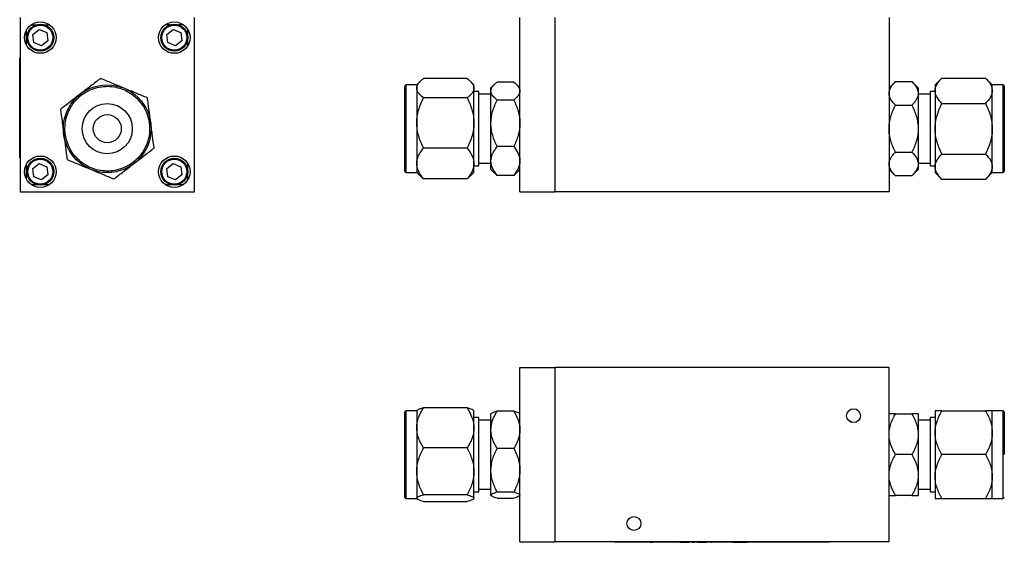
# Model space of a CAD drawing. Header units: inches. Extents: x 0.84 to 10.55, y 0.48 to 8.11.
# Tile 1 of 11: x 0.84 to 5.76, y 0.48 to 3.08. Entities that reach past the tile are written whole.
import ezdxf

# ---------------------------------------------------------------- set-up
doc = ezdxf.new("R2010")
doc.units = ezdxf.units.IN
doc.header["$MEASUREMENT"] = 0

msp = doc.modelspace()

# ---------------------------------------------------------------- linework, layer by layer
at = {"color": 7, "linetype": 'Continuous', "lineweight": 25}
for p, q in [((0.847, 3.0947), (0.847, 2.2252)), ((0.9018, 3.0577), (0.9246, 3.0577)), ((0.9704, 3.0577), (0.9932, 3.0577)), ((1.5931, 3.0577), (1.5703, 3.0577)), ((1.6617, 3.0577), (1.6389, 3.0577)), ((1.7165, 2.2252), (1.7165, 3.0947)), ((3.3407, 2.2252), (3.3407, 3.0947)), ((3.5157, 2.2252), (3.5157, 3.0947)), ((5.1822, 3.0947), (5.1822, 2.2252)), ((0.879, 2.9563), (0.879, 3.032)), ((0.9099, 3.0097), (0.9422, 3.0345)), ((0.9152, 2.9694), (0.9099, 3.0097)), ((0.9422, 3.0345), (0.9798, 3.019)), ((0.9798, 3.019), (0.9851, 2.9786)), ((1.5784, 3.0097), (1.6107, 3.0345)), ((1.5837, 2.9694), (1.5784, 3.0097)), ((1.6107, 3.0345), (1.6483, 3.019)), ((1.6483, 3.019), (1.6536, 2.9786)), ((1.6812, 3.0375), (1.6812, 3.0117)), ((0.9529, 2.9538), (0.9152, 2.9694)), ((0.9851, 2.9786), (0.9529, 2.9538)), ((1.6214, 2.9538), (1.5837, 2.9694)), ((1.6536, 2.9786), (1.6214, 2.9538)), ((1.6812, 2.9766), (1.6812, 2.9509)), ((0.8448, 2.8517), (0.8446, 2.8517)), ((0.8446, 2.8452), (0.8446, 2.8517)), ((0.8448, 2.3946), (0.8448, 2.8946)), ((0.847, 2.8946), (0.8448, 2.8946)), ((0.8448, 2.8441), (0.8446, 2.8441)), ((0.8446, 2.8248), (0.8448, 2.8248)), ((0.8448, 2.8152), (0.8446, 2.8152)), ((0.8446, 2.7838), (0.8446, 2.8152)), ((0.8446, 2.7838), (0.8448, 2.7838)), ((0.8446, 2.7798), (0.8446, 2.7831)), ((0.8448, 2.7798), (0.8446, 2.7798)), ((2.8257, 2.7589), (2.7732, 2.7589)), ((2.844, 2.7772), (2.8257, 2.7589)), ((2.8257, 2.7589), (2.8257, 2.7423)), ((3.0768, 2.7906), (2.8595, 2.7906)), ((3.1107, 2.7589), (3.0922, 2.7774)), ((3.1107, 2.7423), (3.1107, 2.7589)), ((3.2127, 2.7603), (3.1957, 2.7433)), ((3.3093, 2.7727), (3.2271, 2.7727)), ((3.3407, 2.7433), (3.3235, 2.7604)), ((5.2136, 2.7747), (5.1822, 2.7433)), ((5.2136, 2.7747), (5.2958, 2.7747)), ((5.3272, 2.7433), (5.2958, 2.7747)), ((5.446, 2.7928), (5.4122, 2.7589)), ((5.4122, 2.7589), (5.4122, 2.7296)), ((5.446, 2.7928), (5.6633, 2.7928)), ((5.6972, 2.7589), (5.6633, 2.7928)), ((5.7497, 2.7589), (5.6972, 2.7589)), ((5.6972, 2.7296), (5.6972, 2.7589)), ((5.7572, 2.7514), (5.7572, 2.3289)), ((2.8257, 2.7423), (2.8257, 2.5689)), ((3.1107, 2.5689), (3.1107, 2.7423)), ((3.1357, 2.7256), (3.1107, 2.7256)), ((3.1357, 2.3547), (3.1357, 2.7256)), ((3.1957, 2.7119), (3.1357, 2.7119)), ((3.1957, 2.7279), (3.1957, 2.7433)), ((3.1957, 2.5669), (3.1957, 2.7279)), ((5.3272, 2.7433), (5.3272, 2.7161)), ((5.3272, 2.7161), (5.3272, 2.5402)), ((5.3872, 2.7119), (5.3272, 2.7119)), ((5.4122, 2.7256), (5.3872, 2.7256)), ((5.3872, 2.7256), (5.3872, 2.3547)), ((5.4122, 2.7296), (5.4122, 2.5402)), ((5.6972, 2.5402), (5.6972, 2.7296)), ((0.8446, 2.6582), (0.8448, 2.6582)), ((0.8446, 2.6476), (0.8446, 2.6582)), ((3.0768, 2.6941), (2.8595, 2.6941)), ((3.3093, 2.6831), (3.2271, 2.6831)), ((5.2136, 2.6574), (5.2958, 2.6574)), ((5.446, 2.6665), (5.6633, 2.6665)), ((0.8446, 2.6476), (0.8448, 2.6476)), ((0.8446, 2.637), (0.8446, 2.6476)), ((0.8446, 2.637), (0.8448, 2.637)), ((0.8446, 2.6264), (0.8446, 2.637)), ((0.8448, 2.6264), (0.8446, 2.6264)), ((0.8446, 2.6096), (0.8446, 2.6264)), ((0.8446, 2.6096), (0.8446, 2.5946)), ((0.8448, 2.6096), (0.8446, 2.6096)), ((0.8446, 2.5871), (0.8446, 2.5946)), ((0.8446, 2.5946), (0.8448, 2.5946)), ((0.8448, 2.5871), (0.8446, 2.5871)), ((0.8446, 2.5871), (0.8446, 2.5796)), ((0.8448, 2.5796), (0.8446, 2.5796)), ((0.8446, 2.5646), (0.8446, 2.5796)), ((0.8448, 2.5646), (0.8446, 2.5646)), ((0.8446, 2.5478), (0.8446, 2.5646)), ((2.8257, 2.5689), (2.8257, 2.3667)), ((3.1107, 2.3667), (3.1107, 2.5689)), ((3.1957, 2.3791), (3.1957, 2.5669)), ((0.8448, 2.5478), (0.8446, 2.5478)), ((0.8446, 2.5372), (0.8446, 2.5478)), ((0.8446, 2.5372), (0.8448, 2.5372)), ((0.8446, 2.5372), (0.8446, 2.5266)), ((0.8448, 2.5266), (0.8446, 2.5266)), ((0.8446, 2.5266), (0.8446, 2.516)), ((0.8446, 2.516), (0.8448, 2.516)), ((5.3272, 2.5402), (5.3272, 2.3643)), ((5.4122, 2.5402), (5.4122, 2.3507)), ((5.6972, 2.3507), (5.6972, 2.5402)), ((3.0768, 2.4437), (2.8595, 2.4437)), ((3.3093, 2.4506), (3.2271, 2.4506)), ((5.2136, 2.4229), (5.2958, 2.4229)), ((5.446, 2.4139), (5.6633, 2.4139)), ((0.8448, 2.3946), (0.847, 2.3946)), ((0.879, 2.2878), (0.879, 2.3635)), ((0.9099, 2.3412), (0.9422, 2.366)), ((0.9422, 2.366), (0.9798, 2.3505)), ((1.5784, 2.3412), (1.6107, 2.366)), ((1.6107, 2.366), (1.6483, 2.3505)), ((1.6812, 2.369), (1.6812, 2.3432)), ((2.8257, 2.3667), (2.8257, 2.3214)), ((3.1107, 2.3214), (3.1107, 2.3667)), ((3.1357, 2.3684), (3.1957, 2.3684)), ((3.1957, 2.337), (3.1957, 2.3791)), ((5.3272, 2.3684), (5.3872, 2.3684)), ((5.3272, 2.3643), (5.3272, 2.337)), ((0.9152, 2.3009), (0.9099, 2.3412)), ((0.9851, 2.3101), (0.9529, 2.2853)), ((0.9798, 2.3505), (0.9851, 2.3101)), ((1.5837, 2.3009), (1.5784, 2.3412)), ((1.6536, 2.3101), (1.6214, 2.2853)), ((1.6483, 2.3505), (1.6536, 2.3101)), ((2.7732, 2.3214), (2.8257, 2.3214)), ((2.8257, 2.3214), (2.844, 2.3031)), ((3.0922, 2.303), (3.1107, 2.3214)), ((3.1107, 2.3547), (3.1357, 2.3547)), ((3.1957, 2.337), (3.2127, 2.32)), ((3.213, 2.3204), (3.2271, 2.3076)), ((3.3093, 2.3076), (3.3231, 2.3204)), ((3.3235, 2.3199), (3.3407, 2.337)), ((5.1822, 2.337), (5.2136, 2.3056)), ((5.2958, 2.3056), (5.3272, 2.337)), ((5.3872, 2.3547), (5.4122, 2.3547)), ((5.4122, 2.3507), (5.4122, 2.3214)), ((5.4122, 2.3214), (5.446, 2.2876)), ((5.6633, 2.2876), (5.6972, 2.3214)), ((5.6972, 2.3214), (5.6972, 2.3507)), ((5.6972, 2.3214), (5.7497, 2.3214)), ((0.9298, 2.2605), (0.9042, 2.2605)), ((0.9529, 2.2853), (0.9152, 2.3009)), ((0.9909, 2.2605), (0.9652, 2.2605)), ((1.5983, 2.2605), (1.5727, 2.2605)), ((1.6214, 2.2853), (1.5837, 2.3009)), ((1.6594, 2.2605), (1.6337, 2.2605)), ((1.6812, 2.3081), (1.6812, 2.2824)), ((2.8444, 2.3035), (2.8595, 2.2898)), ((3.0768, 2.2898), (2.8595, 2.2898)), ((3.0768, 2.2898), (3.0917, 2.3035)), ((3.3093, 2.3076), (3.2271, 2.3076)), ((5.2958, 2.3056), (5.2136, 2.3056)), ((5.6633, 2.2876), (5.446, 2.2876)), ((0.847, 2.2252), (1.7165, 2.2252)), ((3.3407, 2.2252), (3.5157, 2.2252)), ((5.1822, 2.2252), (3.5157, 2.2252)), ((3.3407, 1.3502), (3.5157, 1.3502)), ((3.3407, 0.4807), (3.3407, 1.3502)), ((5.1822, 1.3502), (3.5157, 1.3502)), ((3.5157, 0.4807), (3.5157, 1.3502)), ((5.1822, 0.4807), (5.1822, 1.3502)), ((2.8257, 1.1339), (2.7732, 1.1339)), ((2.8278, 1.1361), (2.8257, 1.1339)), ((2.8257, 1.1339), (2.8257, 1.0485)), ((3.0768, 1.1486), (2.8595, 1.1486)), ((3.1107, 1.1339), (3.1084, 1.1362)), ((3.1107, 1.0485), (3.1107, 1.1339)), ((3.3093, 1.1319), (3.2271, 1.1319)), ((5.4122, 1.1339), (5.4122, 1.0245)), ((5.446, 1.1339), (5.6633, 1.1339)), ((5.7497, 1.1339), (5.6972, 1.1339)), ((5.6972, 1.0245), (5.6972, 1.1339)), ((3.1357, 1.1006), (3.1107, 1.1006)), ((3.1357, 0.7297), (3.1357, 1.1006)), ((3.1957, 1.0869), (3.1357, 1.0869)), ((3.1977, 1.1203), (3.1957, 1.1183)), ((3.1957, 1.039), (3.1957, 1.1183)), ((3.3407, 1.1183), (3.3386, 1.1204)), ((5.2136, 1.1183), (5.2958, 1.1183)), ((5.3272, 1.1183), (5.3272, 1.0167)), ((5.3872, 1.0869), (5.3272, 1.0869)), ((5.4122, 1.1006), (5.3872, 1.1006)), ((5.3872, 1.1006), (5.3872, 0.9152)), ((5.7572, 1.1264), (5.7572, 0.9152)), ((2.8257, 1.0485), (2.8257, 0.8316)), ((3.1107, 0.8316), (3.1107, 1.0485)), ((3.1957, 0.8376), (3.1957, 1.039)), ((5.3272, 1.0167), (5.3272, 0.8136)), ((5.4122, 1.0245), (5.4122, 0.8058)), ((5.6972, 0.8058), (5.6972, 1.0245)), ((3.0768, 0.9484), (2.8595, 0.9484)), ((3.3093, 0.946), (3.2271, 0.946)), ((5.2958, 0.9152), (5.2136, 0.9152)), ((5.3872, 0.9152), (5.3872, 0.7297)), ((5.6633, 0.9152), (5.446, 0.9152)), ((3.1957, 0.7138), (3.1957, 0.8376)), ((2.8257, 0.8316), (2.8257, 0.6983)), ((3.1107, 0.6983), (3.1107, 0.8316)), ((5.3272, 0.8136), (5.3272, 0.712)), ((5.4122, 0.8058), (5.4122, 0.6964)), ((5.6972, 0.6964), (5.6972, 0.8058)), ((3.1357, 0.7434), (3.1957, 0.7434)), ((5.3272, 0.7434), (5.3872, 0.7434)), ((2.7732, 0.6964), (2.8257, 0.6964)), ((2.8257, 0.6983), (2.8257, 0.6964)), ((2.8257, 0.6964), (2.8278, 0.6943)), ((3.0768, 0.7149), (2.8595, 0.7149)), ((3.1084, 0.6942), (3.1107, 0.6964)), ((3.1107, 0.7297), (3.1357, 0.7297)), ((3.1107, 0.6964), (3.1107, 0.6983)), ((3.1957, 0.712), (3.1957, 0.7138)), ((3.1957, 0.712), (3.1977, 0.71)), ((3.2271, 0.7292), (3.3093, 0.7292)), ((3.2271, 0.6984), (3.3093, 0.6984)), ((3.3386, 0.7099), (3.3407, 0.712)), ((5.2958, 0.712), (5.2136, 0.712)), ((5.3872, 0.7297), (5.4122, 0.7297)), ((5.446, 0.6964), (5.6633, 0.6964)), ((5.6972, 0.6964), (5.7497, 0.6964)), ((2.8595, 0.6817), (3.0768, 0.6817)), ((3.3407, 0.4807), (3.5157, 0.4807)), ((5.1822, 0.4807), (3.5157, 0.4807)), ((3.8124, 0.4784), (3.8124, 0.4807)), ((4.8874, 0.4784), (3.8124, 0.4784)), ((3.8497, 0.4784), (3.8497, 0.4782)), ((3.9692, 0.4782), (3.8497, 0.4782)), ((3.9692, 0.4784), (3.9692, 0.4782)), ((3.9798, 0.4782), (3.9692, 0.4782)), ((3.9798, 0.4782), (3.9798, 0.4784)), ((3.9904, 0.4782), (3.9798, 0.4782)), ((3.9904, 0.4784), (3.9904, 0.4782)), ((3.9904, 0.4782), (4.001, 0.4782)), ((4.001, 0.4782), (4.001, 0.4784)), ((4.0722, 0.4782), (4.001, 0.4782)), ((4.0722, 0.4784), (4.0722, 0.4782)), ((4.0727, 0.4782), (4.0727, 0.4784)), ((4.073, 0.4782), (4.0727, 0.4782)), ((4.073, 0.4782), (4.073, 0.4784)), ((4.079, 0.4782), (4.073, 0.4782)), ((4.079, 0.4782), (4.079, 0.4784)), ((4.0804, 0.4782), (4.079, 0.4782)), ((4.0804, 0.4782), (4.0804, 0.4784)), ((4.0829, 0.4782), (4.0804, 0.4782)), ((4.1238, 0.4782), (4.1238, 0.4784)), ((4.1389, 0.4782), (4.1389, 0.4784)), ((4.1389, 0.4782), (4.1502, 0.4782)), ((4.1502, 0.4782), (4.1502, 0.4784)), ((4.1502, 0.4782), (4.174, 0.4782)), ((4.174, 0.4782), (4.174, 0.4784)), ((4.174, 0.4782), (4.1841, 0.4782)), ((4.1841, 0.4782), (4.1841, 0.4784)), ((4.1995, 0.4782), (4.1995, 0.4784)), ((4.1995, 0.4782), (4.2105, 0.4782)), ((4.2105, 0.4784), (4.2105, 0.4782)), ((4.2258, 0.4782), (4.2258, 0.4784)), ((4.2258, 0.4782), (4.2371, 0.4782)), ((4.2371, 0.4782), (4.2371, 0.4784)), ((4.2371, 0.4782), (4.261, 0.4782)), ((4.261, 0.4782), (4.261, 0.4784)), ((4.261, 0.4782), (4.2711, 0.4782)), ((4.2711, 0.4782), (4.2711, 0.4784)), ((4.2854, 0.4782), (4.2854, 0.4784)), ((4.2968, 0.4782), (4.2854, 0.4782)), ((4.2968, 0.4784), (4.2968, 0.4782)), ((4.2968, 0.4782), (4.2979, 0.4782)), ((4.2979, 0.4782), (4.2979, 0.4784)), ((4.2985, 0.4782), (4.2979, 0.4782)), ((4.2985, 0.4782), (4.2985, 0.4784)), ((4.3066, 0.4782), (4.2985, 0.4782)), ((4.3066, 0.4782), (4.3066, 0.4784)), ((4.3218, 0.4782), (4.3066, 0.4782)), ((4.3218, 0.4782), (4.3218, 0.4784)), ((4.3325, 0.4782), (4.3218, 0.4782)), ((4.3325, 0.4784), (4.3325, 0.4782)), ((4.347, 0.4782), (4.347, 0.4784)), ((4.3563, 0.4782), (4.347, 0.4782)), ((4.3563, 0.4782), (4.3563, 0.4784)), ((4.3612, 0.4782), (4.3563, 0.4782)), ((4.3612, 0.4784), (4.3612, 0.4782)), ((4.3887, 0.4782), (4.3612, 0.4782)), ((4.3887, 0.4782), (4.3887, 0.4784)), ((4.3937, 0.4782), (4.3887, 0.4782)), ((4.3937, 0.4782), (4.3937, 0.4784)), ((4.403, 0.4782), (4.3937, 0.4782)), ((4.403, 0.4782), (4.403, 0.4784)), ((4.403, 0.4782), (4.4175, 0.4782)), ((4.4175, 0.4782), (4.4175, 0.4784)), ((4.4175, 0.4782), (4.4264, 0.4782)), ((4.4264, 0.4782), (4.4264, 0.4784)), ((4.4264, 0.4782), (4.4371, 0.4782)), ((4.4371, 0.4782), (4.4371, 0.4784)), ((4.4371, 0.4782), (4.4479, 0.4782)), ((4.4479, 0.4782), (4.4479, 0.4784)), ((4.4479, 0.4782), (4.4567, 0.4782)), ((4.4567, 0.4782), (4.4567, 0.4784)), ((4.4567, 0.4782), (4.4739, 0.4782)), ((4.4739, 0.4782), (4.4739, 0.4784)), ((4.5394, 0.4784), (4.5394, 0.4782)), ((4.6267, 0.4782), (4.5394, 0.4782)), ((4.6267, 0.4782), (4.6267, 0.4784)), ((4.8874, 0.4784), (4.8874, 0.4807))]:
    msp.add_line(p, q, dxfattribs=at)
at = {"color": 1, "linetype": 'Continuous', "lineweight": 25}
for p, q in [((2.7732, 2.3214), (2.7732, 2.7589)), ((5.7497, 2.7589), (5.7497, 2.3214)), ((2.7732, 0.6964), (2.7732, 1.1339)), ((5.7497, 1.1339), (5.7497, 0.9152)), ((5.7497, 0.9152), (5.7497, 0.6964))]:
    msp.add_line(p, q, dxfattribs=at)
at = {"color": 7, "linetype": 'Continuous', "lineweight": 25, "flags": 128}
msp.add_lwpolyline([(4.9984, 1.0752), (4.9874, 1.0814), (4.9805, 1.0848)], dxfattribs=at)
at = {"color": 7, "linetype": 'Continuous', "lineweight": 25}
for centre, radius in [((0.9475, 2.9942), 0.0783), ((0.9475, 2.9942), 0.0675), ((0.9475, 2.9942), 0.0625), ((1.616, 2.9942), 0.0783), ((1.616, 2.9942), 0.0675), ((1.616, 2.9942), 0.0625), ((1.2815, 2.5402), 0.2188), ((1.2815, 2.5402), 0.125), ((1.2815, 2.5402), 0.07), ((0.9475, 2.3257), 0.0783), ((0.9475, 2.3257), 0.0675), ((0.9475, 2.3257), 0.0625), ((1.616, 2.3257), 0.0783), ((1.616, 2.3257), 0.0675), ((1.616, 2.3257), 0.0625), ((5.0052, 1.1092), 0.0346), ((3.9092, 0.5717), 0.0347)]:
    msp.add_circle(centre, radius, dxfattribs=at)
for centre, start, end in [((2.7732, 2.7514), 90, 180), ((5.7497, 2.7514), 0, 90), ((2.7732, 2.3289), 180, 270), ((5.7497, 2.3289), 270, 0), ((2.7732, 1.1264), 90, 180), ((5.7497, 1.1264), 0, 90), ((2.7732, 0.7039), 180, 270), ((5.7497, 0.7039), 270, 0)]:
    msp.add_arc(centre, 0.0075, start, end, dxfattribs=at)
for points, knots in [([(0.8446, 2.8248), (0.8446, 2.8249), (0.8446, 2.8255), (0.8446, 2.8264), (0.8446, 2.8276), (0.8446, 2.8286), (0.8446, 2.8296), (0.8446, 2.8305), (0.8446, 2.8314), (0.8446, 2.8323), (0.8446, 2.8332), (0.8446, 2.834), (0.8446, 2.8351), (0.8446, 2.8359), (0.8446, 2.8366), (0.8446, 2.8374), (0.8446, 2.8381), (0.8446, 2.8388), (0.8446, 2.8394), (0.8446, 2.84), (0.8446, 2.8407), (0.8446, 2.8412), (0.8446, 2.8417), (0.8446, 2.8421), (0.8446, 2.8425), (0.8446, 2.8429), (0.8446, 2.8432), (0.8446, 2.8434), (0.8446, 2.8437), (0.8446, 2.8439), (0.8446, 2.844), (0.8446, 2.844), (0.8446, 2.844), (0.8446, 2.844)], [0, 0, 0, 0, 0.011931, 0.059669, 0.083533, 0.131272, 0.155136, 0.178999, 0.226739, 0.250603, 0.274467, 0.322209, 0.346073, 0.393817, 0.417681, 0.441546, 0.489292, 0.513156, 0.537021, 0.584769, 0.608634, 0.656381, 0.680245, 0.70411, 0.751857, 0.775722, 0.799587, 0.847335, 0.8712, 0.91895, 0.942815, 0.966681, 1, 1, 1, 1]), ([(0.8446, 2.8154), (0.8446, 2.8159), (0.8446, 2.8169), (0.8446, 2.8184), (0.8446, 2.82), (0.8446, 2.8213), (0.8446, 2.8225), (0.8446, 2.8232), (0.8446, 2.8236)], [0, 0, 0, 0, 0.1766594, 0.3684032, 0.5601512, 0.7519037, 0.8477513, 1, 1, 1, 1]), ([(1.0863, 2.6208), (1.0813, 2.6089), (1.0735, 2.5835), (1.0689, 2.5428), (1.0726, 2.5003), (1.085, 2.4586), (1.1058, 2.4203), (1.1333, 2.3877), (1.1653, 2.3622), (1.2004, 2.3438), (1.2382, 2.3321), (1.2789, 2.3275), (1.3214, 2.3312), (1.3631, 2.3437), (1.4014, 2.3644), (1.4339, 2.3919), (1.4594, 2.424), (1.4778, 2.459), (1.4896, 2.4969), (1.4941, 2.5376), (1.4905, 2.5801), (1.478, 2.6218), (1.4572, 2.66), (1.4297, 2.6926), (1.3977, 2.7181), (1.3626, 2.7365), (1.3248, 2.7482), (1.2841, 2.7528), (1.2416, 2.7491), (1.1999, 2.7366), (1.1616, 2.7159), (1.1291, 2.6884), (1.1036, 2.6563), (1.0912, 2.6327), (1.0863, 2.6208)], [0, 0, 0, 0, 0.029129, 0.060003, 0.09216, 0.125, 0.15784, 0.189997, 0.220871, 0.25, 0.279129, 0.310003, 0.34216, 0.375, 0.40784, 0.439997, 0.470871, 0.5, 0.529129, 0.560003, 0.59216, 0.625, 0.65784, 0.689997, 0.720871, 0.75, 0.779129, 0.810003, 0.84216, 0.875, 0.90784, 0.939997, 0.970871, 1, 1, 1, 1]), ([(1.2483, 2.7906), (1.2326, 2.7785), (1.2166, 2.7662), (1.1916, 2.747), (1.1832, 2.7405), (1.1659, 2.7272), (1.157, 2.7204), (1.1482, 2.7136)], [0, 0, 0, 0, 0.5, 0.5, 0.75, 0.75, 1, 1, 1, 1]), ([(1.365, 2.7423), (1.3445, 2.7508), (1.3246, 2.759), (1.2953, 2.7712), (1.2856, 2.7751), (1.2667, 2.783), (1.2574, 2.7868), (1.2483, 2.7906)], [0, 0, 0, 0, 0.5, 0.5, 0.75, 0.75, 1, 1, 1, 1]), ([(2.7657, 2.329), (2.7657, 2.3291), (2.7657, 2.3294), (2.7657, 2.3333), (2.7657, 2.3436), (2.7657, 2.361), (2.7657, 2.3784), (2.7657, 2.3975), (2.7657, 2.424), (2.7657, 2.459), (2.7657, 2.4969), (2.7657, 2.5305), (2.7657, 2.5584), (2.7657, 2.5869), (2.7657, 2.6218), (2.7657, 2.6538), (2.7657, 2.6766), (2.7657, 2.697), (2.7657, 2.7181), (2.7657, 2.7366), (2.7657, 2.748), (2.7657, 2.7519), (2.7657, 2.7513), (2.7657, 2.7513)], [0, 0, 0, 0, 0.027456, 0.059651, 0.125309, 0.190967, 0.223148, 0.255343, 0.317071, 0.375309, 0.433548, 0.495275, 0.527456, 0.559651, 0.625309, 0.690967, 0.723148, 0.755343, 0.817071, 0.875309, 0.933548, 0.995275, 1, 1, 1, 1]), ([(2.8257, 2.7423), (2.8257, 2.7508), (2.8291, 2.759), (2.8381, 2.7712), (2.8418, 2.7751), (2.85, 2.783), (2.8546, 2.7868), (2.8595, 2.7906)], [0, 0, 0, 0, 0.5, 0.5, 0.75, 0.75, 1, 1, 1, 1]), ([(3.0768, 2.7906), (3.0867, 2.783), (3.0951, 2.7753), (3.1041, 2.7633), (3.1065, 2.7592), (3.1098, 2.7509), (3.1107, 2.7466), (3.1107, 2.7423)], [0, 0, 0, 0, 0.5, 0.5, 0.75, 0.75, 1, 1, 1, 1]), ([(3.1957, 2.7279), (3.1957, 2.7358), (3.1988, 2.7434), (3.2072, 2.7547), (3.2106, 2.7584), (3.2183, 2.7656), (3.2225, 2.7692), (3.2271, 2.7727)], [0, 0, 0, 0, 0.5, 0.5, 0.75, 0.75, 1, 1, 1, 1]), ([(3.3093, 2.7727), (3.3184, 2.7657), (3.3263, 2.7585), (3.3346, 2.7473), (3.3368, 2.7435), (3.3399, 2.7358), (3.3407, 2.7319), (3.3407, 2.7279)], [0, 0, 0, 0, 0.5, 0.5, 0.75, 0.75, 1, 1, 1, 1]), ([(5.1822, 2.7161), (5.1822, 2.7264), (5.1853, 2.7364), (5.1937, 2.7511), (5.1971, 2.756), (5.2048, 2.7655), (5.209, 2.7701), (5.2136, 2.7747)], [0, 0, 0, 0, 0.5, 0.5, 0.75, 0.75, 1, 1, 1, 1]), ([(5.2958, 2.7747), (5.3049, 2.7655), (5.3128, 2.7561), (5.3211, 2.7415), (5.3233, 2.7366), (5.3264, 2.7265), (5.3272, 2.7213), (5.3272, 2.7161)], [0, 0, 0, 0, 0.5, 0.5, 0.75, 0.75, 1, 1, 1, 1]), ([(5.4122, 2.7296), (5.4122, 2.7407), (5.4156, 2.7515), (5.4246, 2.7673), (5.4283, 2.7726), (5.4365, 2.7828), (5.4411, 2.7878), (5.446, 2.7928)], [0, 0, 0, 0, 0.5, 0.5, 0.75, 0.75, 1, 1, 1, 1]), ([(5.6633, 2.7928), (5.6732, 2.7829), (5.6816, 2.7727), (5.6906, 2.757), (5.693, 2.7517), (5.6963, 2.7408), (5.6972, 2.7352), (5.6972, 2.7296)], [0, 0, 0, 0, 0.5, 0.5, 0.75, 0.75, 1, 1, 1, 1]), ([(1.1482, 2.7136), (1.1306, 2.7001), (1.1135, 2.6869), (1.0884, 2.6676), (1.0801, 2.6612), (1.0638, 2.6487), (1.0559, 2.6426), (1.0481, 2.6366)], [0, 0, 0, 0, 0.5, 0.5, 0.75, 0.75, 1, 1, 1, 1]), ([(1.4818, 2.6941), (1.4635, 2.7017), (1.4448, 2.7094), (1.4157, 2.7214), (1.4058, 2.7255), (1.3857, 2.7338), (1.3754, 2.7381), (1.365, 2.7423)], [0, 0, 0, 0, 0.5, 0.5, 0.75, 0.75, 1, 1, 1, 1]), ([(2.8595, 2.6941), (2.8496, 2.7017), (2.8412, 2.7094), (2.8322, 2.7214), (2.8298, 2.7255), (2.8266, 2.7338), (2.8257, 2.7381), (2.8257, 2.7423)], [0, 0, 0, 0, 0.5, 0.5, 0.75, 0.75, 1, 1, 1, 1]), ([(3.1107, 2.7423), (3.1107, 2.7339), (3.1073, 2.7256), (3.0983, 2.7135), (3.0946, 2.7095), (3.0864, 2.7017), (3.0818, 2.6979), (3.0768, 2.6941)], [0, 0, 0, 0, 0.5, 0.5, 0.75, 0.75, 1, 1, 1, 1]), ([(3.2271, 2.6831), (3.2179, 2.6901), (3.2101, 2.6973), (3.2018, 2.7085), (3.1995, 2.7122), (3.1965, 2.72), (3.1957, 2.7239), (3.1957, 2.7279)], [0, 0, 0, 0, 0.5, 0.5, 0.75, 0.75, 1, 1, 1, 1]), ([(3.3407, 2.7279), (3.3407, 2.72), (3.3375, 2.7124), (3.3291, 2.7011), (3.3257, 2.6974), (3.3181, 2.6902), (3.3138, 2.6866), (3.3093, 2.6831)], [0, 0, 0, 0, 0.5, 0.5, 0.75, 0.75, 1, 1, 1, 1]), ([(5.2136, 2.6574), (5.2044, 2.6666), (5.1966, 2.676), (5.1883, 2.6906), (5.186, 2.6956), (5.183, 2.7057), (5.1822, 2.7109), (5.1822, 2.7161)], [0, 0, 0, 0, 0.5, 0.5, 0.75, 0.75, 1, 1, 1, 1]), ([(5.3272, 2.7161), (5.3272, 2.7058), (5.324, 2.6958), (5.3156, 2.681), (5.3122, 2.6762), (5.3046, 2.6667), (5.3003, 2.662), (5.2958, 2.6574)], [0, 0, 0, 0, 0.5, 0.5, 0.75, 0.75, 1, 1, 1, 1]), ([(5.446, 2.6665), (5.4361, 2.6764), (5.4277, 2.6865), (5.4187, 2.7022), (5.4163, 2.7075), (5.4131, 2.7184), (5.4122, 2.724), (5.4122, 2.7296)], [0, 0, 0, 0, 0.5, 0.5, 0.75, 0.75, 1, 1, 1, 1]), ([(5.6972, 2.7296), (5.6972, 2.7185), (5.6938, 2.7077), (5.6848, 2.6919), (5.6811, 2.6866), (5.6729, 2.6764), (5.6683, 2.6714), (5.6633, 2.6665)], [0, 0, 0, 0, 0.5, 0.5, 0.75, 0.75, 1, 1, 1, 1]), ([(1.4984, 2.5689), (1.4954, 2.5909), (1.4926, 2.6123), (1.4884, 2.6437), (1.4871, 2.6541), (1.4844, 2.6744), (1.4831, 2.6843), (1.4818, 2.6941)], [0, 0, 0, 0, 0.5, 0.5, 0.75, 0.75, 1, 1, 1, 1]), ([(2.8257, 2.5689), (2.8257, 2.5909), (2.8291, 2.6123), (2.8381, 2.6437), (2.8418, 2.6541), (2.85, 2.6744), (2.8546, 2.6843), (2.8595, 2.6941)], [0, 0, 0, 0, 0.5, 0.5, 0.75, 0.75, 1, 1, 1, 1]), ([(3.0768, 2.6941), (3.0867, 2.6745), (3.0951, 2.6544), (3.1041, 2.6232), (3.1065, 2.6127), (3.1098, 2.5911), (3.1107, 2.58), (3.1107, 2.5689)], [0, 0, 0, 0, 0.5, 0.5, 0.75, 0.75, 1, 1, 1, 1]), ([(3.1957, 2.5669), (3.1957, 2.5873), (3.1988, 2.6071), (3.2072, 2.6363), (3.2106, 2.646), (3.2183, 2.6648), (3.2225, 2.674), (3.2271, 2.6831)], [0, 0, 0, 0, 0.5, 0.5, 0.75, 0.75, 1, 1, 1, 1]), ([(3.3093, 2.6831), (3.3184, 2.6649), (3.3263, 2.6463), (3.3346, 2.6173), (3.3368, 2.6075), (3.3399, 2.5874), (3.3407, 2.5771), (3.3407, 2.5669)], [0, 0, 0, 0, 0.5, 0.5, 0.75, 0.75, 1, 1, 1, 1]), ([(5.1822, 2.5402), (5.1822, 2.5608), (5.1853, 2.5808), (5.1937, 2.6102), (5.1971, 2.62), (5.2048, 2.6389), (5.209, 2.6483), (5.2136, 2.6574)], [0, 0, 0, 0, 0.5, 0.5, 0.75, 0.75, 1, 1, 1, 1]), ([(5.2958, 2.6574), (5.3049, 2.6391), (5.3128, 2.6203), (5.3211, 2.5911), (5.3233, 2.5812), (5.3264, 2.5609), (5.3272, 2.5505), (5.3272, 2.5402)], [0, 0, 0, 0, 0.5, 0.5, 0.75, 0.75, 1, 1, 1, 1]), ([(5.4122, 2.5402), (5.4122, 2.5623), (5.4156, 2.5839), (5.4246, 2.6156), (5.4283, 2.6261), (5.4365, 2.6465), (5.4411, 2.6566), (5.446, 2.6665)], [0, 0, 0, 0, 0.5, 0.5, 0.75, 0.75, 1, 1, 1, 1]), ([(5.6633, 2.6665), (5.6732, 2.6467), (5.6816, 2.6264), (5.6906, 2.595), (5.693, 2.5843), (5.6963, 2.5625), (5.6972, 2.5513), (5.6972, 2.5402)], [0, 0, 0, 0, 0.5, 0.5, 0.75, 0.75, 1, 1, 1, 1]), ([(1.0481, 2.6366), (1.0507, 2.617), (1.0533, 2.5969), (1.0575, 2.5658), (1.0589, 2.5552), (1.0617, 2.5336), (1.0632, 2.5225), (1.0647, 2.5114)], [0, 0, 0, 0, 0.5, 0.5, 0.75, 0.75, 1, 1, 1, 1]), ([(1.515, 2.4437), (1.5124, 2.4633), (1.5097, 2.4834), (1.5056, 2.5146), (1.5042, 2.5251), (1.5013, 2.5467), (1.4998, 2.5578), (1.4984, 2.5689)], [0, 0, 0, 0, 0.5, 0.5, 0.75, 0.75, 1, 1, 1, 1]), ([(2.8595, 2.4437), (2.8496, 2.4633), (2.8412, 2.4834), (2.8322, 2.5146), (2.8298, 2.5251), (2.8266, 2.5467), (2.8257, 2.5578), (2.8257, 2.5689)], [0, 0, 0, 0, 0.5, 0.5, 0.75, 0.75, 1, 1, 1, 1]), ([(3.1107, 2.5689), (3.1107, 2.5469), (3.1073, 2.5255), (3.0983, 2.4941), (3.0946, 2.4837), (3.0864, 2.4634), (3.0818, 2.4535), (3.0768, 2.4437)], [0, 0, 0, 0, 0.5, 0.5, 0.75, 0.75, 1, 1, 1, 1]), ([(3.2271, 2.4506), (3.2179, 2.4688), (3.2101, 2.4875), (3.2018, 2.5164), (3.1995, 2.5262), (3.1965, 2.5463), (3.1957, 2.5566), (3.1957, 2.5669)], [0, 0, 0, 0, 0.5, 0.5, 0.75, 0.75, 1, 1, 1, 1]), ([(3.3407, 2.5669), (3.3407, 2.5464), (3.3375, 2.5266), (3.3291, 2.4974), (3.3257, 2.4878), (3.3181, 2.4689), (3.3138, 2.4597), (3.3093, 2.4506)], [0, 0, 0, 0, 0.5, 0.5, 0.75, 0.75, 1, 1, 1, 1]), ([(1.0647, 2.5114), (1.0676, 2.4894), (1.0704, 2.468), (1.0746, 2.4366), (1.0759, 2.4262), (1.0786, 2.406), (1.08, 2.396), (1.0813, 2.3862)], [0, 0, 0, 0, 0.5, 0.5, 0.75, 0.75, 1, 1, 1, 1]), ([(5.2136, 2.4229), (5.2044, 2.4413), (5.1966, 2.4601), (5.1883, 2.4893), (5.186, 2.4992), (5.183, 2.5194), (5.1822, 2.5298), (5.1822, 2.5402)], [0, 0, 0, 0, 0.5, 0.5, 0.75, 0.75, 1, 1, 1, 1]), ([(5.3272, 2.5402), (5.3272, 2.5196), (5.324, 2.4995), (5.3156, 2.4701), (5.3122, 2.4604), (5.3046, 2.4414), (5.3003, 2.4321), (5.2958, 2.4229)], [0, 0, 0, 0, 0.5, 0.5, 0.75, 0.75, 1, 1, 1, 1]), ([(5.446, 2.4139), (5.4361, 2.4337), (5.4277, 2.4539), (5.4187, 2.4854), (5.4163, 2.496), (5.4131, 2.5178), (5.4122, 2.529), (5.4122, 2.5402)], [0, 0, 0, 0, 0.5, 0.5, 0.75, 0.75, 1, 1, 1, 1]), ([(5.6972, 2.5402), (5.6972, 2.518), (5.6938, 2.4964), (5.6848, 2.4647), (5.6811, 2.4542), (5.6729, 2.4338), (5.6683, 2.4237), (5.6633, 2.4139)], [0, 0, 0, 0, 0.5, 0.5, 0.75, 0.75, 1, 1, 1, 1]), ([(1.4148, 2.3667), (1.4324, 2.3803), (1.4495, 2.3934), (1.4747, 2.4127), (1.483, 2.4191), (1.4992, 2.4316), (1.5071, 2.4377), (1.515, 2.4437)], [0, 0, 0, 0, 0.5, 0.5, 0.75, 0.75, 1, 1, 1, 1]), ([(2.8257, 2.3667), (2.8257, 2.3803), (2.8291, 2.3934), (2.8381, 2.4127), (2.8418, 2.4191), (2.85, 2.4316), (2.8546, 2.4377), (2.8595, 2.4437)], [0, 0, 0, 0, 0.5, 0.5, 0.75, 0.75, 1, 1, 1, 1]), ([(3.0768, 2.4437), (3.0867, 2.4316), (3.0951, 2.4193), (3.1041, 2.4001), (3.1065, 2.3936), (3.1098, 2.3804), (3.1107, 2.3735), (3.1107, 2.3667)], [0, 0, 0, 0, 0.5, 0.5, 0.75, 0.75, 1, 1, 1, 1]), ([(3.1957, 2.3791), (3.1957, 2.3917), (3.1988, 2.4039), (3.2072, 2.4218), (3.2106, 2.4278), (3.2183, 2.4393), (3.2225, 2.445), (3.2271, 2.4506)], [0, 0, 0, 0, 0.5, 0.5, 0.75, 0.75, 1, 1, 1, 1]), ([(3.3093, 2.4506), (3.3184, 2.4394), (3.3263, 2.4279), (3.3346, 2.4101), (3.3368, 2.4041), (3.3399, 2.3918), (3.3407, 2.3854), (3.3407, 2.3791)], [0, 0, 0, 0, 0.5, 0.5, 0.75, 0.75, 1, 1, 1, 1]), ([(5.1822, 2.3643), (5.1822, 2.3745), (5.1853, 2.3846), (5.1937, 2.3993), (5.1971, 2.4041), (5.2048, 2.4136), (5.209, 2.4183), (5.2136, 2.4229)], [0, 0, 0, 0, 0.5, 0.5, 0.75, 0.75, 1, 1, 1, 1]), ([(5.2958, 2.4229), (5.3049, 2.4137), (5.3128, 2.4043), (5.3211, 2.3897), (5.3233, 2.3847), (5.3264, 2.3746), (5.3272, 2.3694), (5.3272, 2.3643)], [0, 0, 0, 0, 0.5, 0.5, 0.75, 0.75, 1, 1, 1, 1]), ([(5.4122, 2.3507), (5.4122, 2.3618), (5.4156, 2.3726), (5.4246, 2.3884), (5.4283, 2.3937), (5.4365, 2.4039), (5.4411, 2.4089), (5.446, 2.4139)], [0, 0, 0, 0, 0.5, 0.5, 0.75, 0.75, 1, 1, 1, 1]), ([(5.6633, 2.4139), (5.6732, 2.404), (5.6816, 2.3939), (5.6906, 2.3781), (5.693, 2.3728), (5.6963, 2.3619), (5.6972, 2.3563), (5.6972, 2.3507)], [0, 0, 0, 0, 0.5, 0.5, 0.75, 0.75, 1, 1, 1, 1]), ([(1.0813, 2.3862), (1.0995, 2.3787), (1.1183, 2.3709), (1.1473, 2.3589), (1.1572, 2.3548), (1.1773, 2.3465), (1.1877, 2.3423), (1.198, 2.338)], [0, 0, 0, 0, 0.5, 0.5, 0.75, 0.75, 1, 1, 1, 1]), ([(1.3147, 2.2898), (1.3304, 2.3018), (1.3464, 2.3142), (1.3714, 2.3333), (1.3798, 2.3398), (1.3971, 2.3531), (1.406, 2.3599), (1.4148, 2.3667)], [0, 0, 0, 0, 0.5, 0.5, 0.75, 0.75, 1, 1, 1, 1]), ([(2.8595, 2.2898), (2.8496, 2.3018), (2.8412, 2.3142), (2.8322, 2.3333), (2.8298, 2.3398), (2.8266, 2.3531), (2.8257, 2.3599), (2.8257, 2.3667)], [0, 0, 0, 0, 0.5, 0.5, 0.75, 0.75, 1, 1, 1, 1]), ([(3.1107, 2.3667), (3.1107, 2.3532), (3.1073, 2.3401), (3.0983, 2.3207), (3.0946, 2.3144), (3.0864, 2.3019), (3.0818, 2.2958), (3.0768, 2.2898)], [0, 0, 0, 0, 0.5, 0.5, 0.75, 0.75, 1, 1, 1, 1]), ([(3.2271, 2.3076), (3.2179, 2.3188), (3.2101, 2.3303), (3.2018, 2.3481), (3.1995, 2.3541), (3.1965, 2.3665), (3.1957, 2.3728), (3.1957, 2.3791)], [0, 0, 0, 0, 0.5, 0.5, 0.75, 0.75, 1, 1, 1, 1]), ([(3.3407, 2.3791), (3.3407, 2.3666), (3.3375, 2.3544), (3.3291, 2.3364), (3.3257, 2.3305), (3.3181, 2.3189), (3.3138, 2.3132), (3.3093, 2.3076)], [0, 0, 0, 0, 0.5, 0.5, 0.75, 0.75, 1, 1, 1, 1]), ([(5.2136, 2.3056), (5.2044, 2.3148), (5.1966, 2.3242), (5.1883, 2.3388), (5.186, 2.3438), (5.183, 2.3539), (5.1822, 2.3591), (5.1822, 2.3643)], [0, 0, 0, 0, 0.5, 0.5, 0.75, 0.75, 1, 1, 1, 1]), ([(5.3272, 2.3643), (5.3272, 2.354), (5.324, 2.3439), (5.3156, 2.3292), (5.3122, 2.3244), (5.3046, 2.3149), (5.3003, 2.3102), (5.2958, 2.3056)], [0, 0, 0, 0, 0.5, 0.5, 0.75, 0.75, 1, 1, 1, 1]), ([(1.198, 2.338), (1.2185, 2.3295), (1.2384, 2.3213), (1.2677, 2.3092), (1.2774, 2.3052), (1.2963, 2.2974), (1.3056, 2.2935), (1.3147, 2.2898)], [0, 0, 0, 0, 0.5, 0.5, 0.75, 0.75, 1, 1, 1, 1]), ([(5.446, 2.2876), (5.4361, 2.2975), (5.4277, 2.3076), (5.4187, 2.3233), (5.4163, 2.3286), (5.4131, 2.3395), (5.4122, 2.3451), (5.4122, 2.3507)], [0, 0, 0, 0, 0.5, 0.5, 0.75, 0.75, 1, 1, 1, 1]), ([(5.6972, 2.3507), (5.6972, 2.3396), (5.6938, 2.3288), (5.6848, 2.313), (5.6811, 2.3078), (5.6729, 2.2975), (5.6683, 2.2925), (5.6633, 2.2876)], [0, 0, 0, 0, 0.5, 0.5, 0.75, 0.75, 1, 1, 1, 1]), ([(2.8257, 1.0485), (2.8257, 1.0661), (2.8291, 1.0832), (2.8381, 1.1083), (2.8418, 1.1166), (2.85, 1.1328), (2.8546, 1.1408), (2.8595, 1.1486)], [0, 0, 0, 0, 0.5, 0.5, 0.75, 0.75, 1, 1, 1, 1]), ([(2.8595, 1.1486), (2.8516, 1.1463), (2.8397, 1.1429), (2.8305, 1.1385), (2.8287, 1.1365), (2.8281, 1.1358)], [0, 0, 0, 0, 0.5545767, 0.8419426, 1, 1, 1, 1]), ([(3.0768, 1.1486), (3.0867, 1.1329), (3.0951, 1.1169), (3.1041, 1.0919), (3.1065, 1.0835), (3.1098, 1.0662), (3.1107, 1.0573), (3.1107, 1.0485)], [0, 0, 0, 0, 0.5, 0.5, 0.75, 0.75, 1, 1, 1, 1]), ([(3.1081, 1.1358), (3.1078, 1.1363), (3.1066, 1.1385), (3.0967, 1.1428), (3.084, 1.1465), (3.0768, 1.1486)], [0, 0, 0, 0, 0.099437, 0.49354, 1, 1, 1, 1]), ([(3.1957, 1.039), (3.1957, 1.0553), (3.1988, 1.0712), (3.2072, 1.0945), (3.2106, 1.1022), (3.2183, 1.1173), (3.2225, 1.1247), (3.2271, 1.1319)], [0, 0, 0, 0, 0.5, 0.5, 0.75, 0.75, 1, 1, 1, 1]), ([(3.2271, 1.1319), (3.2198, 1.1298), (3.2087, 1.1266), (3.2002, 1.1226), (3.1985, 1.1207), (3.1979, 1.1201)], [0, 0, 0, 0, 0.554577, 0.841943, 1, 1, 1, 1]), ([(3.3093, 1.1319), (3.3184, 1.1174), (3.3263, 1.1025), (3.3346, 1.0793), (3.3368, 1.0715), (3.3399, 1.0554), (3.3407, 1.0472), (3.3407, 1.039)], [0, 0, 0, 0, 0.5, 0.5, 0.75, 0.75, 1, 1, 1, 1]), ([(3.3383, 1.1201), (3.3381, 1.1205), (3.3369, 1.1225), (3.3277, 1.1266), (3.3159, 1.13), (3.3093, 1.1319)], [0, 0, 0, 0, 0.0994368, 0.4935404, 1, 1, 1, 1]), ([(5.4122, 1.0245), (5.4122, 1.0437), (5.4156, 1.0624), (5.4246, 1.0899), (5.4283, 1.099), (5.4365, 1.1167), (5.4411, 1.1254), (5.446, 1.1339)], [0, 0, 0, 0, 0.5, 0.5, 0.75, 0.75, 1, 1, 1, 1]), ([(5.446, 1.1339), (5.4361, 1.1339), (5.4277, 1.1339), (5.4187, 1.1339), (5.4163, 1.1339), (5.4131, 1.1339), (5.4122, 1.1339), (5.4122, 1.1339)], [0, 0, 0, 0, 0.5, 0.5, 0.75, 0.75, 1, 1, 1, 1]), ([(5.6633, 1.1339), (5.6732, 1.1168), (5.6816, 1.0992), (5.6906, 1.072), (5.693, 1.0628), (5.6963, 1.0439), (5.6972, 1.0342), (5.6972, 1.0245)], [0, 0, 0, 0, 0.5, 0.5, 0.75, 0.75, 1, 1, 1, 1]), ([(5.6972, 1.1339), (5.6972, 1.1339), (5.6938, 1.1339), (5.6848, 1.1339), (5.6811, 1.1339), (5.6729, 1.1339), (5.6683, 1.1339), (5.6633, 1.1339)], [0, 0, 0, 0, 0.5, 0.5, 0.75, 0.75, 1, 1, 1, 1]), ([(2.7657, 0.704), (2.7657, 0.7041), (2.7657, 0.7043), (2.7657, 0.7083), (2.7657, 0.7186), (2.7657, 0.736), (2.7657, 0.7534), (2.7657, 0.7725), (2.7657, 0.799), (2.7657, 0.834), (2.7657, 0.8719), (2.7657, 0.9055), (2.7657, 0.9334), (2.7657, 0.9619), (2.7657, 0.9968), (2.7657, 1.0287), (2.7657, 1.0516), (2.7657, 1.072), (2.7657, 1.0931), (2.7657, 1.1116), (2.7657, 1.123), (2.7657, 1.1269), (2.7657, 1.1263), (2.7657, 1.1263)], [0, 0, 0, 0, 0.027456, 0.059651, 0.125309, 0.190967, 0.223148, 0.255343, 0.317071, 0.375309, 0.433548, 0.495275, 0.527456, 0.559651, 0.625309, 0.690967, 0.723148, 0.755343, 0.817071, 0.875309, 0.933548, 0.995275, 1, 1, 1, 1]), ([(5.1822, 1.0167), (5.1822, 1.0346), (5.1853, 1.0519), (5.1937, 1.0774), (5.1971, 1.0858), (5.2048, 1.1023), (5.209, 1.1103), (5.2136, 1.1183)], [0, 0, 0, 0, 0.5, 0.5, 0.75, 0.75, 1, 1, 1, 1]), ([(5.2136, 1.1183), (5.2044, 1.1183), (5.1966, 1.1183), (5.1883, 1.1183), (5.186, 1.1183), (5.183, 1.1183), (5.1822, 1.1183), (5.1822, 1.1183)], [0, 0, 0, 0, 0.5, 0.5, 0.75, 0.75, 1, 1, 1, 1]), ([(5.2958, 1.1183), (5.3049, 1.1024), (5.3128, 1.0861), (5.3211, 1.0608), (5.3233, 1.0522), (5.3264, 1.0347), (5.3272, 1.0257), (5.3272, 1.0167)], [0, 0, 0, 0, 0.5, 0.5, 0.75, 0.75, 1, 1, 1, 1]), ([(5.3272, 1.1183), (5.3272, 1.1183), (5.324, 1.1183), (5.3156, 1.1183), (5.3122, 1.1183), (5.3046, 1.1183), (5.3003, 1.1183), (5.2958, 1.1183)], [0, 0, 0, 0, 0.5, 0.5, 0.75, 0.75, 1, 1, 1, 1]), ([(2.8595, 0.9484), (2.8496, 0.964), (2.8412, 0.9801), (2.8322, 1.005), (2.8298, 1.0135), (2.8266, 1.0308), (2.8257, 1.0396), (2.8257, 1.0485)], [0, 0, 0, 0, 0.5, 0.5, 0.75, 0.75, 1, 1, 1, 1]), ([(3.1107, 1.0485), (3.1107, 1.0309), (3.1073, 1.0138), (3.0983, 0.9887), (3.0946, 0.9804), (3.0864, 0.9641), (3.0818, 0.9562), (3.0768, 0.9484)], [0, 0, 0, 0, 0.5, 0.5, 0.75, 0.75, 1, 1, 1, 1]), ([(3.2271, 0.946), (3.2179, 0.9606), (3.2101, 0.9755), (3.2018, 0.9986), (3.1995, 1.0065), (3.1965, 1.0225), (3.1957, 1.0307), (3.1957, 1.039)], [0, 0, 0, 0, 0.5, 0.5, 0.75, 0.75, 1, 1, 1, 1]), ([(3.3407, 1.039), (3.3407, 1.0226), (3.3375, 1.0067), (3.3291, 0.9834), (3.3257, 0.9757), (3.3181, 0.9606), (3.3138, 0.9533), (3.3093, 0.946)], [0, 0, 0, 0, 0.5, 0.5, 0.75, 0.75, 1, 1, 1, 1]), ([(5.2136, 0.9152), (5.2044, 0.9311), (5.1966, 0.9474), (5.1883, 0.9726), (5.186, 0.9812), (5.183, 0.9987), (5.1822, 1.0077), (5.1822, 1.0167)], [0, 0, 0, 0, 0.5, 0.5, 0.75, 0.75, 1, 1, 1, 1]), ([(5.3272, 1.0167), (5.3272, 0.9989), (5.324, 0.9815), (5.3156, 0.956), (5.3122, 0.9476), (5.3046, 0.9312), (5.3003, 0.9231), (5.2958, 0.9152)], [0, 0, 0, 0, 0.5, 0.5, 0.75, 0.75, 1, 1, 1, 1]), ([(5.446, 0.9152), (5.4361, 0.9323), (5.4277, 0.9498), (5.4187, 0.9771), (5.4163, 0.9863), (5.4131, 1.0052), (5.4122, 1.0149), (5.4122, 1.0245)], [0, 0, 0, 0, 0.5, 0.5, 0.75, 0.75, 1, 1, 1, 1]), ([(5.6972, 1.0245), (5.6972, 1.0053), (5.6938, 0.9866), (5.6848, 0.9592), (5.6811, 0.9501), (5.6729, 0.9324), (5.6683, 0.9237), (5.6633, 0.9152)], [0, 0, 0, 0, 0.5, 0.5, 0.75, 0.75, 1, 1, 1, 1]), ([(2.8257, 0.8316), (2.8257, 0.8521), (2.8291, 0.8721), (2.8381, 0.9014), (2.8418, 0.911), (2.85, 0.93), (2.8546, 0.9392), (2.8595, 0.9484)], [0, 0, 0, 0, 0.5, 0.5, 0.75, 0.75, 1, 1, 1, 1]), ([(3.0768, 0.9484), (3.0867, 0.9301), (3.0951, 0.9114), (3.1041, 0.8823), (3.1065, 0.8724), (3.1098, 0.8523), (3.1107, 0.842), (3.1107, 0.8316)], [0, 0, 0, 0, 0.5, 0.5, 0.75, 0.75, 1, 1, 1, 1]), ([(3.1957, 0.8376), (3.1957, 0.8566), (3.1988, 0.8752), (3.2072, 0.9024), (3.2106, 0.9113), (3.2183, 0.9289), (3.2225, 0.9375), (3.2271, 0.946)], [0, 0, 0, 0, 0.5, 0.5, 0.75, 0.75, 1, 1, 1, 1]), ([(3.3093, 0.946), (3.3184, 0.929), (3.3263, 0.9116), (3.3346, 0.8846), (3.3368, 0.8755), (3.3399, 0.8568), (3.3407, 0.8472), (3.3407, 0.8376)], [0, 0, 0, 0, 0.5, 0.5, 0.75, 0.75, 1, 1, 1, 1]), ([(5.1822, 0.8136), (5.1822, 0.8314), (5.1853, 0.8488), (5.1937, 0.8743), (5.1971, 0.8827), (5.2048, 0.8991), (5.209, 0.9072), (5.2136, 0.9152)], [0, 0, 0, 0, 0.5, 0.5, 0.75, 0.75, 1, 1, 1, 1]), ([(5.2958, 0.9152), (5.3049, 0.8992), (5.3128, 0.883), (5.3211, 0.8577), (5.3233, 0.8491), (5.3264, 0.8316), (5.3272, 0.8226), (5.3272, 0.8136)], [0, 0, 0, 0, 0.5, 0.5, 0.75, 0.75, 1, 1, 1, 1]), ([(5.4122, 0.8058), (5.4122, 0.825), (5.4156, 0.8437), (5.4246, 0.8711), (5.4283, 0.8802), (5.4365, 0.8979), (5.4411, 0.9066), (5.446, 0.9152)], [0, 0, 0, 0, 0.5, 0.5, 0.75, 0.75, 1, 1, 1, 1]), ([(5.6633, 0.9152), (5.6732, 0.898), (5.6816, 0.8805), (5.6906, 0.8533), (5.693, 0.844), (5.6963, 0.8251), (5.6972, 0.8155), (5.6972, 0.8058)], [0, 0, 0, 0, 0.5, 0.5, 0.75, 0.75, 1, 1, 1, 1]), ([(3.2271, 0.7292), (3.2179, 0.7462), (3.2101, 0.7636), (3.2018, 0.7906), (3.1995, 0.7997), (3.1965, 0.8184), (3.1957, 0.828), (3.1957, 0.8376)], [0, 0, 0, 0, 0.5, 0.5, 0.75, 0.75, 1, 1, 1, 1]), ([(3.3407, 0.8376), (3.3407, 0.8186), (3.3375, 0.8), (3.3291, 0.7728), (3.3257, 0.7639), (3.3181, 0.7463), (3.3138, 0.7377), (3.3093, 0.7292)], [0, 0, 0, 0, 0.5, 0.5, 0.75, 0.75, 1, 1, 1, 1]), ([(2.8595, 0.7149), (2.8496, 0.7332), (2.8412, 0.7519), (2.8322, 0.781), (2.8298, 0.7908), (2.8266, 0.811), (2.8257, 0.8213), (2.8257, 0.8316)], [0, 0, 0, 0, 0.5, 0.5, 0.75, 0.75, 1, 1, 1, 1]), ([(3.1107, 0.8316), (3.1107, 0.8111), (3.1073, 0.7912), (3.0983, 0.7619), (3.0946, 0.7522), (3.0864, 0.7333), (3.0818, 0.724), (3.0768, 0.7149)], [0, 0, 0, 0, 0.5, 0.5, 0.75, 0.75, 1, 1, 1, 1]), ([(5.2136, 0.712), (5.2044, 0.728), (5.1966, 0.7442), (5.1883, 0.7695), (5.186, 0.7781), (5.183, 0.7956), (5.1822, 0.8046), (5.1822, 0.8136)], [0, 0, 0, 0, 0.5, 0.5, 0.75, 0.75, 1, 1, 1, 1]), ([(5.3272, 0.8136), (5.3272, 0.7958), (5.324, 0.7784), (5.3156, 0.7529), (5.3122, 0.7445), (5.3046, 0.728), (5.3003, 0.72), (5.2958, 0.712)], [0, 0, 0, 0, 0.5, 0.5, 0.75, 0.75, 1, 1, 1, 1]), ([(5.446, 0.6964), (5.4361, 0.7136), (5.4277, 0.7311), (5.4187, 0.7583), (5.4163, 0.7676), (5.4131, 0.7864), (5.4122, 0.7961), (5.4122, 0.8058)], [0, 0, 0, 0, 0.5, 0.5, 0.75, 0.75, 1, 1, 1, 1]), ([(5.6972, 0.8058), (5.6972, 0.7866), (5.6938, 0.7679), (5.6848, 0.7404), (5.6811, 0.7314), (5.6729, 0.7137), (5.6683, 0.705), (5.6633, 0.6964)], [0, 0, 0, 0, 0.5, 0.5, 0.75, 0.75, 1, 1, 1, 1]), ([(2.8257, 0.6983), (2.8257, 0.7012), (2.8291, 0.7041), (2.8381, 0.7082), (2.8418, 0.7096), (2.85, 0.7123), (2.8546, 0.7136), (2.8595, 0.7149)], [0, 0, 0, 0, 0.5, 0.5, 0.75, 0.75, 1, 1, 1, 1]), ([(2.8595, 0.6817), (2.8496, 0.6843), (2.8412, 0.687), (2.8322, 0.6911), (2.8298, 0.6925), (2.8266, 0.6954), (2.8257, 0.6968), (2.8257, 0.6983)], [0, 0, 0, 0, 0.5, 0.5, 0.75, 0.75, 1, 1, 1, 1]), ([(3.0768, 0.7149), (3.0867, 0.7123), (3.0951, 0.7096), (3.1041, 0.7055), (3.1065, 0.7041), (3.1098, 0.7012), (3.1107, 0.6998), (3.1107, 0.6983)], [0, 0, 0, 0, 0.5, 0.5, 0.75, 0.75, 1, 1, 1, 1]), ([(3.1107, 0.6983), (3.1107, 0.6954), (3.1073, 0.6926), (3.0983, 0.6884), (3.0946, 0.687), (3.0864, 0.6843), (3.0818, 0.683), (3.0768, 0.6817)], [0, 0, 0, 0, 0.5, 0.5, 0.75, 0.75, 1, 1, 1, 1]), ([(3.1957, 0.7138), (3.1957, 0.7165), (3.1988, 0.7191), (3.2072, 0.723), (3.2106, 0.7243), (3.2183, 0.7268), (3.2225, 0.728), (3.2271, 0.7292)], [0, 0, 0, 0, 0.5, 0.5, 0.75, 0.75, 1, 1, 1, 1]), ([(3.2271, 0.6984), (3.2179, 0.7008), (3.2101, 0.7033), (3.2018, 0.7071), (3.1995, 0.7084), (3.1965, 0.7111), (3.1957, 0.7124), (3.1957, 0.7138)], [0, 0, 0, 0, 0.5, 0.5, 0.75, 0.75, 1, 1, 1, 1]), ([(3.3093, 0.7292), (3.3184, 0.7268), (3.3263, 0.7243), (3.3346, 0.7205), (3.3368, 0.7192), (3.3399, 0.7165), (3.3407, 0.7152), (3.3407, 0.7138)], [0, 0, 0, 0, 0.5, 0.5, 0.75, 0.75, 1, 1, 1, 1]), ([(3.3407, 0.7138), (3.3407, 0.7111), (3.3375, 0.7085), (3.3291, 0.7046), (3.3257, 0.7033), (3.3181, 0.7008), (3.3138, 0.6996), (3.3093, 0.6984)], [0, 0, 0, 0, 0.5, 0.5, 0.75, 0.75, 1, 1, 1, 1]), ([(5.1822, 0.712), (5.1822, 0.712), (5.1853, 0.712), (5.1937, 0.712), (5.1971, 0.712), (5.2048, 0.712), (5.209, 0.712), (5.2136, 0.712)], [0, 0, 0, 0, 0.5, 0.5, 0.75, 0.75, 1, 1, 1, 1]), ([(5.2958, 0.712), (5.3049, 0.712), (5.3128, 0.712), (5.3211, 0.712), (5.3233, 0.712), (5.3264, 0.712), (5.3272, 0.712), (5.3272, 0.712)], [0, 0, 0, 0, 0.5, 0.5, 0.75, 0.75, 1, 1, 1, 1]), ([(5.4122, 0.6964), (5.4122, 0.6964), (5.4156, 0.6964), (5.4246, 0.6964), (5.4283, 0.6964), (5.4365, 0.6964), (5.4411, 0.6964), (5.446, 0.6964)], [0, 0, 0, 0, 0.5, 0.5, 0.75, 0.75, 1, 1, 1, 1]), ([(5.6633, 0.6964), (5.6732, 0.6964), (5.6816, 0.6964), (5.6906, 0.6964), (5.693, 0.6964), (5.6963, 0.6964), (5.6972, 0.6964), (5.6972, 0.6964)], [0, 0, 0, 0, 0.5, 0.5, 0.75, 0.75, 1, 1, 1, 1])]:
    msp.add_open_spline(points, degree=3, knots=knots, dxfattribs=at)

doc.saveas('drawing.dxf')
